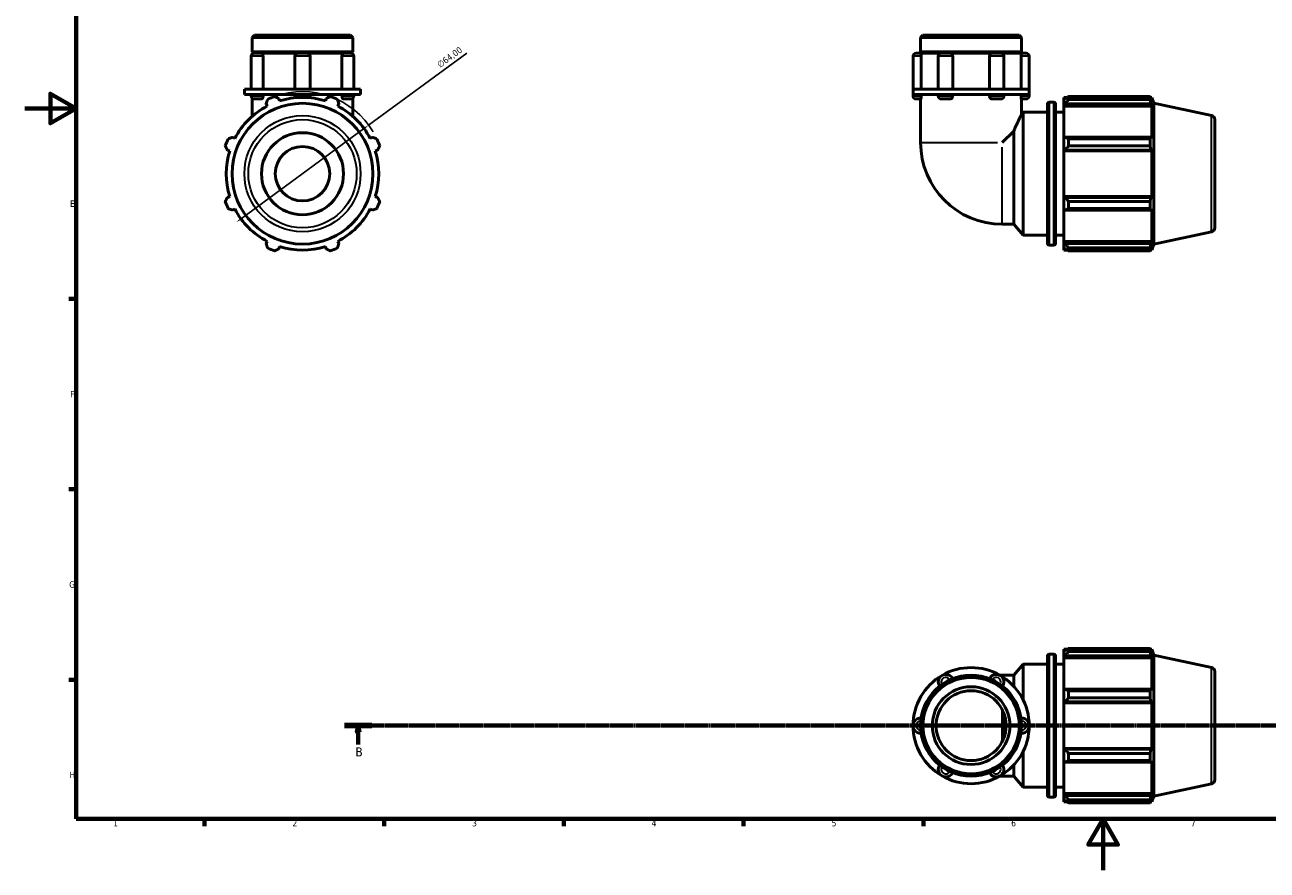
# Model space of a CAD drawing. Header units: millimetres. Extents: x 0 to 931, y 0 to 899.
# Tile 1 of 5: x 0 to 484, y 0 to 330. Entities that reach past the tile are written whole.
import ezdxf

# ---------------------------------------------------------------- set-up
doc = ezdxf.new("R2010")
doc.units = ezdxf.units.MM
doc.linetypes.add('CHAIN', pattern=[0.7087, 0.4724, -0.0591, 0.1181, -0.0591])
for name, color, linetype, lineweight in [('Border (ISO)', 7, 'Continuous', 70), ('Dimension (ISO)', 7, 'Continuous', 25), ('Section Line (ISO)', 7, 'CHAIN', 70), ('Visible (ISO)', 7, 'Continuous', 50), ('Visible Narrow (ISO)', 7, 'Continuous', 35)]:
    doc.layers.add(name, color=color, linetype=linetype, lineweight=lineweight)
doc.styles.add('Label Text (ISO)', font='tahoma.ttf')
doc.styles.add('Note Text (ISO)', font='tahoma.ttf')
doc.dimstyles.new('Default (ISO)', dxfattribs={"dimtxt": 2.5, "dimasz": 2.5, "dimexe": 3.175, "dimexo": 0, "dimgap": 0.762, "dimtad": 1, "dimrnd": 1e-08, "dimzin": 0, "dimtxsty": 'Note Text (ISO)', "dimcen": 0.09, "dimdle": 10, "dimclrd": 256, "dimclre": 256, "dimclrt": 232, "dimazin": 0, "dimtfac": 1.40208, "dimtmove": 0, "dimatfit": 3, "dimfxl": 1, "dimtolj": 1, "dimtzin": 0, "dimlwd": -1, "dimlwe": -1, "dimarcsym": 0})

# ---------------------------------------------------------------- blocks, each defined once
blk = doc.blocks.new('Borders Default Border')
at = {"layer": 'Border (ISO)'}
for p, q in [((20, 222.75), (17.1, 222.75)), ((20, 148.5), (17.1, 148.5)), ((20, 74.25), (17.1, 74.25)), ((70.08, 20), (70.08, 17.1)), ((140.17, 20), (140.17, 17.1)), ((210.25, 20), (210.25, 17.1)), ((280.33, 20), (280.33, 17.1)), ((350.42, 20), (350.42, 17.1))]:
    blk.add_line(p, q, dxfattribs=at)
at = {"layer": 'Border (ISO)', "flags": 128}
for points in [[(20, 20), (20, 574), (821, 574), (821, 20), (20, 20)], [(0, 297), (20, 297), (10, 302.77), (10, 291.23), (20, 297)], [(420.5, 0), (420.5, 20), (414.73, 10), (426.27, 10), (420.5, 20)]]:
    blk.add_lwpolyline(points, dxfattribs=at)
at = {"layer": 'Border (ISO)', "color": 232, "true_color": 0xca0064, "char_height": 2.5, "attachment_point": 7, "style": 'Note Text (ISO)'}
for s, insert in [('E', (17.64, 258.63)), ('F', (17.7, 184.38)), ('G', (17.31, 110.08)), ('H', (17.44, 35.88)), ('1', (34.48, 17.1)), ('2', (104.37, 17.1)), ('3', (174.43, 17.05)), ('4', (244.42, 17.1)), ('5', (314.64, 17.05)), ('6', (384.66, 17.05)), ('7', (454.77, 17.1))]:
    blk.add_mtext(s, dxfattribs=dict(at, insert=insert))
blk = doc.blocks.new('2dTransSection0')
at = {"layer": 'Section Line (ISO)', "linetype": 'CHAIN'}
blk.add_line((124.61, 56.35), (757.43, 56.35), dxfattribs=at)
at = {"layer": 'Section Line (ISO)', "linetype": 'Continuous', "lineweight": 140}
blk.add_line((124.61, 56.35), (135.38, 56.35), dxfattribs=at)
at = {"layer": 'Section Line (ISO)', "linetype": 'Continuous'}
for p, q in [((129.99, 56.35), (129.49, 53.85)), ((129.49, 53.85), (130.49, 53.85)), ((129.99, 53.85), (129.99, 56.35)), ((130.49, 53.85), (129.99, 56.35)), ((129.99, 49), (129.99, 53.85))]:
    blk.add_line(p, q, dxfattribs=at)
at = {"layer": 'Section Line (ISO)', "linetype": 'Continuous', "flags": 128}
blk.add_lwpolyline([(130.49, 53.85), (129.99, 56.35), (129.49, 53.85), (130.49, 53.85)], dxfattribs=at)
at = {"layer": 'Section Line (ISO)'}
blk.add_solid([(130.49, 53.85), (129.99, 56.35), (129.49, 53.85), (130.49, 53.85)], dxfattribs=at)
at = {"layer": 'Section Line (ISO)', "insert": (128.92, 44.35), "char_height": 3.5, "attachment_point": 7, "style": 'Label Text (ISO)'}
blk.add_mtext('B', dxfattribs=at)
blk = doc.blocks.new('*D13')
at = {"layer": 'Defpoints', "color": 0, "transparency": 16777216}
for p in [(134.08, 290.5), (82.48, 252.65)]:
    blk.add_point(p, dxfattribs=at)
at = {"layer": 'Dimension (ISO)', "transparency": 16777216}
for p, q in [((134.08, 290.5), (172.32, 318.54)), ((84.49, 254.12), (132.07, 289.02))]:
    blk.add_line(p, q, dxfattribs=at)
blk.add_arc((108.28, 271.57), 32, 30.5753, 109.792, dxfattribs=at)
for points in [[(131.82, 289.36), (132.31, 288.68), (134.08, 290.5)], [(84.25, 254.46), (84.74, 253.79), (82.48, 252.65)]]:
    blk.add_solid(points, dxfattribs=at)
at = {"layer": 'Dimension (ISO)', "color": 232, "true_color": 0xca0064, "transparency": 16777216, "insert": (160.5, 314.8), "char_height": 2.5, "attachment_point": 1, "rotation": 36.2602, "style": 'Note Text (ISO)'}
blk.add_mtext('\\A1;∅64,00', dxfattribs=at)

msp = doc.modelspace()

# ---------------------------------------------------------------- linework, layer by layer
at = {"layer": 'Visible (ISO)'}
for p, q in [((89.501, 325.572), (88.592, 324.663)), ((88.592, 319.072), (88.592, 324.663)), ((127.971, 324.663), (88.592, 324.663)), ((89.501, 325.572), (127.062, 325.572)), ((127.062, 325.572), (127.971, 324.663)), ((127.971, 319.072), (127.971, 324.663)), ((350.247, 325.572), (349.339, 324.663)), ((349.339, 319.072), (349.339, 324.663)), ((388.717, 324.663), (349.339, 324.663)), ((350.247, 325.572), (387.808, 325.572)), ((387.808, 325.572), (388.717, 324.663)), ((388.717, 319.072), (388.717, 324.663)), ((88.277, 317.39), (88.277, 304.572)), ((127.971, 319.072), (88.592, 319.072)), ((89.092, 318.572), (88.592, 319.072)), ((88.592, 318.572), (89.458, 318.572)), ((88.592, 318.194), (88.592, 318.572)), ((89.458, 318.572), (92.184, 318.572)), ((92.184, 318.572), (106.509, 318.572)), ((92.894, 317.39), (92.894, 304.572)), ((105.328, 317.39), (105.328, 304.572)), ((106.509, 318.572), (110.053, 318.572)), ((110.053, 318.572), (124.379, 318.572)), ((111.235, 317.39), (111.235, 304.572)), ((123.668, 304.572), (123.668, 317.39)), ((124.379, 318.572), (127.105, 318.572)), ((127.105, 318.572), (127.971, 318.572)), ((127.471, 318.572), (127.971, 319.072)), ((127.971, 318.194), (127.971, 318.572)), ((128.286, 317.39), (128.286, 304.572)), ((346.385, 317.39), (346.385, 304.572)), ((347.566, 318.572), (349.418, 318.572)), ((388.717, 319.072), (349.339, 319.072)), ((349.839, 318.572), (349.339, 319.072)), ((349.418, 318.572), (357.411, 318.572)), ((349.56, 317.39), (349.56, 304.572)), ((356.23, 317.39), (356.23, 304.572)), ((357.411, 318.572), (360.756, 318.572)), ((360.756, 318.572), (377.299, 318.572)), ((361.844, 317.39), (361.844, 304.572)), ((376.211, 304.572), (376.211, 317.39)), ((377.299, 318.572), (380.644, 318.572)), ((380.644, 318.572), (388.637, 318.572)), ((381.826, 317.39), (381.826, 304.572)), ((388.217, 318.572), (388.717, 319.072)), ((388.495, 304.572), (388.495, 317.39)), ((388.637, 318.572), (390.489, 318.572)), ((391.67, 317.39), (391.67, 304.572)), ((88.672, 304.572), (85.639, 304.572)), ((85.639, 302.472), (85.639, 304.572)), ((88.672, 302.472), (85.639, 302.472)), ((88.277, 302.472), (88.277, 301.903)), ((88.592, 301.099), (88.592, 293.888)), ((108.281, 304.572), (88.672, 304.572)), ((108.281, 302.472), (88.672, 302.472)), ((92.184, 300.722), (89.458, 300.722)), ((92.894, 302.472), (92.894, 301.903)), ((99.332, 299.954), (99.044, 300.87)), ((105.328, 302.472), (105.328, 301.903)), ((127.89, 304.572), (108.281, 304.572)), ((127.89, 302.472), (108.281, 302.472)), ((111.235, 302.472), (111.235, 301.903)), ((117.519, 300.87), (117.23, 299.954)), ((123.668, 301.903), (123.668, 302.472)), ((127.105, 300.722), (124.379, 300.722)), ((130.924, 304.572), (127.89, 304.572)), ((130.924, 302.472), (127.89, 302.472)), ((127.971, 301.099), (127.971, 293.888)), ((128.286, 302.472), (128.286, 301.903)), ((130.924, 302.472), (130.924, 304.572)), ((357.706, 304.572), (346.385, 304.572)), ((346.385, 302.472), (346.385, 304.572)), ((346.385, 302.472), (346.385, 301.903)), ((357.706, 302.472), (346.385, 302.472)), ((349.418, 300.722), (347.566, 300.722)), ((349.339, 300.722), (349.339, 283.688)), ((349.56, 302.472), (349.56, 301.903)), ((356.23, 302.472), (356.23, 301.903)), ((360.756, 300.722), (357.411, 300.722)), ((380.349, 304.572), (357.706, 304.572)), ((380.349, 302.472), (357.706, 302.472)), ((361.844, 302.472), (361.844, 301.903)), ((376.211, 301.903), (376.211, 302.472)), ((380.644, 300.722), (377.299, 300.722)), ((391.67, 304.572), (380.349, 304.572)), ((391.67, 302.472), (380.349, 302.472)), ((381.826, 302.472), (381.826, 301.903)), ((388.495, 301.903), (388.495, 302.472)), ((390.489, 300.722), (388.637, 300.722)), ((388.717, 300.722), (388.717, 294.884)), ((391.67, 302.472), (391.67, 304.572)), ((391.67, 302.472), (391.67, 301.903)), ((405.128, 301.332), (405.128, 300.26)), ((405.128, 301.332), (406.49, 301.332)), ((405.768, 300.87), (405.128, 300.26)), ((407.048, 301.681), (407.048, 300.524)), ((407.048, 301.681), (438.799, 301.681)), ((438.799, 300.524), (407.048, 300.524)), ((438.799, 300.524), (438.799, 301.681)), ((438.98, 301.332), (439.527, 301.332)), ((439.527, 299.954), (439.215, 300.87)), ((439.527, 299.954), (439.527, 301.332)), ((440.278, 299.02), (439.527, 301.332)), ((94.096, 298.821), (94.54, 297.969)), ((122.023, 297.969), (122.466, 298.821)), ((388.717, 294.884), (389.294, 295.572)), ((389.294, 247.572), (389.294, 295.572)), ((389.294, 295.572), (398.794, 295.572)), ((398.794, 244.372), (398.794, 298.772)), ((399.434, 299.412), (401.321, 299.412)), ((401.961, 298.772), (401.961, 244.372)), ((401.961, 295.572), (405.128, 295.572)), ((405.128, 298.253), (405.128, 300.26)), ((405.128, 298.253), (405.768, 298.821)), ((405.128, 297.969), (405.128, 298.253)), ((405.128, 297.969), (405.128, 285.461)), ((405.128, 297.969), (439.527, 297.969)), ((405.768, 298.821), (439.215, 298.821)), ((439.215, 298.821), (439.527, 297.969)), ((439.527, 285.313), (439.527, 297.969)), ((440.278, 244.124), (440.278, 299.02)), ((462.76, 294.241), (440.278, 299.02)), ((464.028, 292.676), (464.028, 250.467)), ((385.677, 288.221), (381.144, 283.688)), ((385.677, 251.883), (385.677, 288.221)), ((81.884, 285.313), (81.032, 285.757)), ((135.53, 285.757), (134.679, 285.313)), ((405.768, 285.757), (405.128, 285.461)), ((405.128, 280.617), (405.128, 285.461)), ((439.215, 285.757), (405.768, 285.757)), ((407.048, 285.201), (407.048, 282.407)), ((407.048, 285.201), (438.799, 285.201)), ((438.799, 282.407), (407.048, 282.407)), ((438.799, 282.407), (438.799, 285.201)), ((439.527, 285.313), (439.215, 285.757)), ((78.983, 280.809), (79.899, 280.521)), ((136.664, 280.521), (137.58, 280.809)), ((405.128, 280.617), (405.768, 280.809)), ((405.128, 280.521), (405.128, 280.617)), ((405.128, 280.521), (405.128, 262.623)), ((405.128, 280.521), (439.527, 280.521)), ((405.768, 280.809), (439.215, 280.809)), ((439.215, 280.809), (439.527, 280.521)), ((439.527, 262.623), (439.527, 280.521)), ((79.899, 262.623), (78.983, 262.334)), ((137.58, 262.334), (136.664, 262.623)), ((405.128, 262.527), (405.128, 262.623)), ((405.128, 262.623), (439.527, 262.623)), ((405.768, 262.334), (405.128, 262.527)), ((405.128, 257.682), (405.128, 262.527)), ((439.215, 262.334), (405.768, 262.334)), ((439.527, 262.623), (439.215, 262.334)), ((81.032, 257.387), (81.884, 257.83)), ((134.679, 257.83), (135.53, 257.387)), ((405.128, 257.682), (405.768, 257.387)), ((405.128, 257.682), (405.128, 245.174)), ((405.768, 257.387), (439.215, 257.387)), ((407.048, 260.736), (407.048, 257.943)), ((407.048, 260.736), (438.799, 260.736)), ((438.799, 257.943), (407.048, 257.943)), ((438.799, 257.943), (438.799, 260.736)), ((439.215, 257.387), (439.527, 257.83)), ((439.527, 245.174), (439.527, 257.83)), ((381.144, 251.883), (385.677, 251.883)), ((385.677, 251.883), (389.294, 247.572)), ((389.294, 247.572), (398.794, 247.572)), ((401.961, 247.572), (405.128, 247.572)), ((462.76, 248.902), (440.278, 244.124)), ((94.54, 245.174), (94.096, 244.323)), ((99.044, 242.274), (99.332, 243.189)), ((117.23, 243.189), (117.519, 242.274)), ((122.466, 244.323), (122.023, 245.174)), ((399.434, 243.732), (401.321, 243.732)), ((405.128, 244.891), (405.128, 245.174)), ((405.128, 245.174), (439.527, 245.174)), ((405.128, 242.884), (405.128, 244.891)), ((405.768, 244.323), (405.128, 244.891)), ((405.128, 242.884), (405.768, 242.274)), ((405.128, 242.884), (405.128, 241.812)), ((439.215, 244.323), (405.768, 244.323)), ((407.048, 242.619), (407.048, 241.462)), ((407.048, 242.619), (438.799, 242.619)), ((438.799, 241.462), (438.799, 242.619)), ((439.527, 245.174), (439.215, 244.323)), ((439.215, 242.274), (439.527, 243.189)), ((440.278, 244.124), (439.527, 241.812)), ((439.527, 241.812), (439.527, 243.189)), ((405.128, 241.812), (406.49, 241.812)), ((438.799, 241.462), (407.048, 241.462)), ((438.98, 241.812), (439.527, 241.812)), ((398.794, 29.15), (398.794, 83.55)), ((399.434, 84.19), (401.321, 84.19)), ((401.961, 83.55), (401.961, 29.15)), ((405.128, 86.11), (405.128, 85.037)), ((405.128, 86.11), (406.49, 86.11)), ((405.768, 85.648), (405.128, 85.037)), ((405.128, 83.031), (405.128, 85.037)), ((405.128, 83.031), (405.768, 83.599)), ((405.128, 82.747), (405.128, 83.031)), ((405.128, 82.747), (405.128, 70.239)), ((405.128, 82.747), (439.527, 82.747)), ((405.768, 83.599), (439.215, 83.599)), ((407.048, 86.459), (407.048, 85.302)), ((407.048, 86.459), (438.799, 86.459)), ((438.799, 85.302), (407.048, 85.302)), ((438.799, 85.302), (438.799, 86.459)), ((438.98, 86.11), (439.527, 86.11)), ((439.527, 84.732), (439.215, 85.648)), ((439.215, 83.599), (439.527, 82.747)), ((440.278, 83.798), (439.527, 86.11)), ((439.527, 84.732), (439.527, 86.11)), ((439.527, 70.091), (439.527, 82.747)), ((440.278, 28.901), (440.278, 83.798)), ((462.76, 79.019), (440.278, 83.798)), ((385.677, 76.039), (389.294, 80.35)), ((389.294, 66.446), (389.294, 80.35)), ((389.294, 80.35), (398.794, 80.35)), ((401.961, 80.35), (405.128, 80.35)), ((381.144, 76.039), (380.209, 76.039)), ((381.144, 76.039), (385.677, 76.039)), ((385.677, 71.695), (385.677, 76.039)), ((464.028, 77.454), (464.028, 35.245)), ((405.768, 70.535), (405.128, 70.239)), ((405.128, 65.395), (405.128, 70.239)), ((439.215, 70.535), (405.768, 70.535)), ((407.048, 69.979), (407.048, 67.185)), ((407.048, 69.979), (438.799, 69.979)), ((438.799, 67.185), (438.799, 69.979)), ((439.527, 70.091), (439.215, 70.535)), ((405.128, 65.395), (405.768, 65.587)), ((405.128, 65.299), (405.128, 65.395)), ((405.128, 65.299), (405.128, 47.401)), ((405.128, 65.299), (439.527, 65.299)), ((405.768, 65.587), (439.215, 65.587)), ((438.799, 67.185), (407.048, 67.185)), ((439.215, 65.587), (439.527, 65.299)), ((439.527, 47.401), (439.527, 65.299)), ((381.865, 51.765), (381.865, 60.934)), ((389.294, 32.35), (389.294, 46.253)), ((405.128, 47.304), (405.128, 47.401)), ((405.128, 47.401), (439.527, 47.401)), ((405.128, 42.46), (405.128, 47.304)), ((405.768, 47.112), (405.128, 47.304)), ((439.215, 47.112), (405.768, 47.112)), ((407.048, 45.514), (407.048, 42.721)), ((407.048, 45.514), (438.799, 45.514)), ((438.799, 42.721), (438.799, 45.514)), ((439.527, 47.401), (439.215, 47.112)), ((385.677, 36.66), (385.677, 41.004)), ((405.128, 42.46), (405.128, 29.952)), ((405.128, 42.46), (405.768, 42.165)), ((405.768, 42.165), (439.215, 42.165)), ((438.799, 42.721), (407.048, 42.721)), ((439.215, 42.165), (439.527, 42.608)), ((439.527, 29.952), (439.527, 42.608)), ((380.209, 36.66), (381.144, 36.66)), ((381.144, 36.66), (385.677, 36.66)), ((385.677, 36.66), (389.294, 32.35)), ((389.294, 32.35), (398.794, 32.35)), ((401.961, 32.35), (405.128, 32.35)), ((405.128, 29.668), (405.128, 29.952)), ((405.128, 29.952), (439.527, 29.952)), ((405.128, 27.662), (405.128, 29.668)), ((405.768, 29.101), (405.128, 29.668)), ((439.215, 29.101), (405.768, 29.101)), ((439.527, 29.952), (439.215, 29.101)), ((462.76, 33.68), (440.278, 28.901)), ((399.434, 28.51), (401.321, 28.51)), ((405.128, 27.662), (405.128, 26.59)), ((405.128, 27.662), (405.768, 27.051)), ((405.128, 26.59), (406.49, 26.59)), ((407.048, 27.397), (407.048, 26.24)), ((407.048, 27.397), (438.799, 27.397)), ((438.799, 26.24), (407.048, 26.24)), ((438.799, 26.24), (438.799, 27.397)), ((438.98, 26.59), (439.527, 26.59)), ((439.215, 27.051), (439.527, 27.967)), ((440.278, 28.901), (439.527, 26.59)), ((439.527, 26.59), (439.527, 27.967))]:
    msp.add_line(p, q, dxfattribs=at)
for centre, radius in [((108.281, 271.572), 27.448), ((108.281, 271.572), 16), ((108.281, 271.572), 10.602), ((369.028, 56.35), 19.689), ((369.028, 56.35), 18.78), ((369.028, 56.35), 15.146), ((369.028, 56.35), 13.631)]:
    msp.add_circle(centre, radius, dxfattribs=at)
for centre, radius, start, end in [((89.458, 317.39), 1.181, 90, 180), ((106.509, 317.39), 1.181, 90, 180), ((110.053, 317.39), 1.181, 0, 90), ((127.105, 317.39), 1.181, 0, 90), ((347.566, 317.39), 1.181, 90, 180), ((357.411, 317.39), 1.181, 90, 180), ((380.644, 317.39), 1.181, 0, 90), ((390.489, 317.39), 1.181, 0, 90), ((89.458, 301.903), 1.181, 180, 270), ((108.281, 271.572), 32, 109.79198, 115.20802), ((108.281, 271.572), 29.76, 72.5, 107.5), ((106.509, 301.903), 1.181, 180, 216.12618), ((110.053, 301.903), 1.181, 323.87382, 0), ((108.281, 271.572), 32, 64.79198, 70.20802), ((127.105, 301.903), 1.181, 270, 0), ((347.566, 301.903), 1.181, 180, 270), ((357.411, 301.903), 1.181, 180, 270), ((380.644, 301.903), 1.181, 270, 0), ((390.489, 301.903), 1.181, 270, 0), ((108.281, 271.572), 29.76, 117.5, 152.5), ((108.281, 271.572), 29.76, 27.5, 62.5), ((399.434, 298.772), 0.64, 90, 180), ((401.321, 298.772), 0.64, 0, 90), ((462.428, 292.676), 1.6, 0, 78), ((108.281, 271.572), 32, 154.79198, 160.20802), ((108.281, 271.572), 32, 19.79198, 25.20802), ((381.144, 283.688), 31.806, 180, 270), ((108.281, 271.572), 29.76, 162.5, 197.5), ((108.281, 271.572), 29.76, 342.5, 17.5), ((108.281, 271.572), 32, 199.79198, 205.20802), ((108.281, 271.572), 29.76, 207.5, 242.5), ((108.281, 271.572), 29.76, 297.5, 332.5), ((108.281, 271.572), 32, 334.79198, 340.20802), ((462.428, 250.467), 1.6, 282, 0), ((108.281, 271.572), 32, 244.79198, 250.20802), ((108.281, 271.572), 29.76, 252.5, 287.5), ((108.281, 271.572), 32, 289.79198, 295.20802), ((399.434, 244.372), 0.64, 180, 270), ((401.321, 244.372), 0.64, 270, 0), ((399.434, 83.55), 0.64, 90, 180), ((401.321, 83.55), 0.64, 0, 90), ((369.028, 56.35), 22.643, 60, 120), ((462.428, 77.454), 1.6, 0, 78), ((369.028, 56.35), 22.643, 120, 180), ((359.183, 73.401), 2.953, 25.69878, 214.30122), ((378.872, 73.401), 2.953, 325.69878, 154.30122), ((369.028, 56.35), 22.643, 0, 60), ((349.339, 56.35), 2.953, 85.69878, 274.30122), ((388.717, 56.35), 2.953, 265.69878, 94.30122), ((369.028, 56.35), 22.643, 180, 240), ((369.028, 56.35), 22.643, 300, 0), ((359.183, 39.298), 2.953, 145.69878, 334.30122), ((378.872, 39.298), 2.953, 205.69878, 34.30122), ((369.028, 56.35), 22.643, 240, 300), ((462.428, 35.245), 1.6, 282, 0), ((399.434, 29.15), 0.64, 180, 270), ((401.321, 29.15), 0.64, 270, 0)]:
    msp.add_arc(centre, radius, start, end, dxfattribs=at)
for points, knots in [([(92.184, 318.572), (92.266, 318.572), (92.349, 318.546), (92.514, 318.441), (92.594, 318.359), (92.731, 318.15), (92.787, 318.024), (92.867, 317.744), (92.89, 317.593), (92.894, 317.423), (92.894, 317.407), (92.894, 317.39)], [0.37241139, 0.37241139, 0.37241139, 0.37241139, 0.41523227, 0.41523227, 0.46145737, 0.46145737, 0.50766553, 0.50766553, 0.55376383, 0.55376383, 0.5587216, 0.5587216, 0.5587216, 0.5587216]), ([(123.668, 317.39), (123.668, 317.538), (123.686, 317.685), (123.754, 317.966), (123.806, 318.096), (123.936, 318.318), (124.013, 318.408), (124.181, 318.533), (124.27, 318.567), (124.366, 318.572), (124.372, 318.572), (124.379, 318.572)], [0.18630901, 0.18630901, 0.18630901, 0.18630901, 0.23071731, 0.23071731, 0.27681839, 0.27681839, 0.32302976, 0.32302976, 0.36925277, 0.36925277, 0.37261743, 0.37261743, 0.37261743, 0.37261743]), ([(349.418, 318.572), (349.431, 318.572), (349.445, 318.546), (349.476, 318.441), (349.492, 318.359), (349.522, 318.15), (349.535, 318.024), (349.553, 317.744), (349.559, 317.593), (349.56, 317.423), (349.56, 317.407), (349.56, 317.39)], [0.37241139, 0.37241139, 0.37241139, 0.37241139, 0.41523227, 0.41523227, 0.46145737, 0.46145737, 0.50766553, 0.50766553, 0.55376383, 0.55376383, 0.5587216, 0.5587216, 0.5587216, 0.5587216]), ([(360.756, 318.572), (360.885, 318.572), (361.014, 318.546), (361.269, 318.441), (361.391, 318.359), (361.599, 318.15), (361.684, 318.024), (361.803, 317.744), (361.837, 317.593), (361.844, 317.423), (361.844, 317.407), (361.844, 317.39)], [0.37241139, 0.37241139, 0.37241139, 0.37241139, 0.41523227, 0.41523227, 0.46145737, 0.46145737, 0.50766553, 0.50766553, 0.55376383, 0.55376383, 0.5587216, 0.5587216, 0.5587216, 0.5587216]), ([(376.211, 317.39), (376.211, 317.538), (376.237, 317.685), (376.34, 317.966), (376.418, 318.096), (376.615, 318.318), (376.732, 318.408), (376.99, 318.533), (377.129, 318.567), (377.279, 318.572), (377.289, 318.572), (377.299, 318.572)], [0.18630901, 0.18630901, 0.18630901, 0.18630901, 0.23071731, 0.23071731, 0.27681839, 0.27681839, 0.32302976, 0.32302976, 0.36925277, 0.36925277, 0.37261743, 0.37261743, 0.37261743, 0.37261743]), ([(388.495, 317.39), (388.495, 317.538), (388.5, 317.685), (388.516, 317.966), (388.528, 318.096), (388.556, 318.318), (388.572, 318.408), (388.604, 318.533), (388.62, 318.567), (388.635, 318.572), (388.636, 318.572), (388.637, 318.572)], [0.18630901, 0.18630901, 0.18630901, 0.18630901, 0.23071731, 0.23071731, 0.27681839, 0.27681839, 0.32302976, 0.32302976, 0.36925277, 0.36925277, 0.37261743, 0.37261743, 0.37261743, 0.37261743]), ([(92.894, 301.903), (92.894, 301.755), (92.877, 301.609), (92.808, 301.328), (92.757, 301.197), (92.626, 300.975), (92.549, 300.886), (92.382, 300.761), (92.293, 300.727), (92.197, 300.722), (92.191, 300.722), (92.184, 300.722)], [0.18630901, 0.18630901, 0.18630901, 0.18630901, 0.23071731, 0.23071731, 0.27681839, 0.27681839, 0.32302976, 0.32302976, 0.36925277, 0.36925277, 0.37261743, 0.37261743, 0.37261743, 0.37261743]), ([(124.379, 300.722), (124.296, 300.722), (124.214, 300.748), (124.049, 300.852), (123.969, 300.934), (123.832, 301.144), (123.776, 301.27), (123.696, 301.549), (123.673, 301.7), (123.669, 301.87), (123.668, 301.887), (123.668, 301.903)], [0.37241139, 0.37241139, 0.37241139, 0.37241139, 0.41523227, 0.41523227, 0.46145737, 0.46145737, 0.50766553, 0.50766553, 0.55376383, 0.55376383, 0.5587216, 0.5587216, 0.5587216, 0.5587216]), ([(349.56, 301.903), (349.56, 301.755), (349.556, 301.609), (349.54, 301.328), (349.528, 301.197), (349.499, 300.975), (349.483, 300.886), (349.451, 300.761), (349.435, 300.727), (349.42, 300.722), (349.419, 300.722), (349.418, 300.722)], [0.18630901, 0.18630901, 0.18630901, 0.18630901, 0.23071731, 0.23071731, 0.27681839, 0.27681839, 0.32302976, 0.32302976, 0.36925277, 0.36925277, 0.37261743, 0.37261743, 0.37261743, 0.37261743]), ([(361.844, 301.903), (361.844, 301.755), (361.818, 301.609), (361.716, 301.328), (361.638, 301.197), (361.441, 300.975), (361.323, 300.886), (361.065, 300.761), (360.926, 300.727), (360.776, 300.722), (360.766, 300.722), (360.756, 300.722)], [0.18630901, 0.18630901, 0.18630901, 0.18630901, 0.23071731, 0.23071731, 0.27681839, 0.27681839, 0.32302976, 0.32302976, 0.36925277, 0.36925277, 0.37261743, 0.37261743, 0.37261743, 0.37261743]), ([(377.299, 300.722), (377.17, 300.722), (377.041, 300.748), (376.786, 300.852), (376.665, 300.934), (376.456, 301.144), (376.372, 301.27), (376.252, 301.549), (376.218, 301.7), (376.211, 301.87), (376.211, 301.887), (376.211, 301.903)], [0.37241139, 0.37241139, 0.37241139, 0.37241139, 0.41523227, 0.41523227, 0.46145737, 0.46145737, 0.50766553, 0.50766553, 0.55376383, 0.55376383, 0.5587216, 0.5587216, 0.5587216, 0.5587216]), ([(388.637, 300.722), (388.624, 300.722), (388.61, 300.748), (388.579, 300.852), (388.563, 300.934), (388.533, 301.144), (388.52, 301.27), (388.502, 301.549), (388.496, 301.7), (388.495, 301.87), (388.495, 301.887), (388.495, 301.903)], [0.37241139, 0.37241139, 0.37241139, 0.37241139, 0.41523227, 0.41523227, 0.46145737, 0.46145737, 0.50766553, 0.50766553, 0.55376383, 0.55376383, 0.5587216, 0.5587216, 0.5587216, 0.5587216]), ([(385.677, 288.221), (385.828, 288.586), (385.981, 288.946), (386.63, 290.456), (387.112, 291.514), (387.837, 293.067), (388.157, 293.733), (388.598, 294.644), (388.717, 294.884), (388.717, 294.884)], [7.6718573, 7.6718573, 7.6718573, 7.6718573, 7.79996, 7.79996, 8.2234781, 8.2234781, 8.5829556, 8.5829556, 8.9424331, 8.9424331, 8.9424331, 8.9424331])]:
    msp.add_open_spline(points, degree=3, knots=knots, dxfattribs=at)
for points, weights in [([(94.096, 298.821), (94.369, 299.655), (94.652, 300.524)], [1.00246812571, 1.00164221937, 1]), ([(97.446, 301.681), (98.261, 301.267), (99.044, 300.87)], [1, 1.00164221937, 1.00246812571]), ([(117.519, 300.87), (118.302, 301.267), (119.117, 301.681)], [1.00246812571, 1.00164221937, 1]), ([(121.91, 300.524), (122.194, 299.655), (122.466, 298.821)], [1, 1.00164221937, 1.00246812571]), ([(407.048, 301.681), (406.382, 301.267), (405.768, 300.87)], [1.01767564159, 1.01249767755, 1.00652373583]), ([(405.768, 298.821), (406.382, 299.655), (407.048, 300.524)], [1.00652373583, 1.01249767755, 1.01767564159]), ([(438.799, 301.681), (439.015, 301.267), (439.215, 300.87)], [1, 1.00164221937, 1.00246812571]), ([(439.215, 298.821), (439.015, 299.655), (438.799, 300.524)], [1.00246812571, 1.00164221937, 1]), ([(78.983, 280.809), (78.586, 281.592), (78.172, 282.407)], [1.00246812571, 1.00164221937, 1]), ([(79.329, 285.201), (80.198, 285.484), (81.032, 285.757)], [1, 1.00164221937, 1.00246812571]), ([(135.53, 285.757), (136.365, 285.484), (137.234, 285.201)], [1.00246812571, 1.00164221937, 1]), ([(138.391, 282.407), (137.977, 281.592), (137.58, 280.809)], [1, 1.00164221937, 1.00246812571]), ([(407.048, 285.201), (406.382, 285.484), (405.768, 285.757)], [1.01767564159, 1.01249767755, 1.00652373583]), ([(405.768, 280.809), (406.382, 281.592), (407.048, 282.407)], [1.00652373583, 1.01249767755, 1.01767564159]), ([(438.799, 285.201), (439.015, 285.484), (439.215, 285.757)], [1, 1.00164221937, 1.00246812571]), ([(439.215, 280.809), (439.015, 281.592), (438.799, 282.407)], [1.00246812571, 1.00164221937, 1]), ([(78.172, 260.736), (78.586, 261.552), (78.983, 262.334)], [1, 1.00164221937, 1.00246812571]), ([(137.58, 262.334), (137.977, 261.552), (138.391, 260.736)], [1.00246812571, 1.00164221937, 1]), ([(407.048, 260.736), (406.382, 261.552), (405.768, 262.334)], [1.01767564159, 1.01249767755, 1.00652373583]), ([(438.799, 260.736), (439.015, 261.552), (439.215, 262.334)], [1, 1.00164221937, 1.00246812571]), ([(81.032, 257.387), (80.198, 257.659), (79.329, 257.943)], [1.00246812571, 1.00164221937, 1]), ([(137.234, 257.943), (136.365, 257.659), (135.53, 257.387)], [1, 1.00164221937, 1.00246812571]), ([(405.768, 257.387), (406.382, 257.659), (407.048, 257.943)], [1.00652373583, 1.01249767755, 1.01767564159]), ([(439.215, 257.387), (439.015, 257.659), (438.799, 257.943)], [1.00246812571, 1.00164221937, 1]), ([(94.652, 242.619), (94.369, 243.488), (94.096, 244.323)], [1, 1.00164221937, 1.00246812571]), ([(99.044, 242.274), (98.261, 241.876), (97.446, 241.462)], [1.00246812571, 1.00164221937, 1]), ([(119.117, 241.462), (118.302, 241.876), (117.519, 242.274)], [1, 1.00164221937, 1.00246812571]), ([(122.466, 244.323), (122.194, 243.488), (121.91, 242.619)], [1.00246812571, 1.00164221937, 1]), ([(407.048, 242.619), (406.382, 243.488), (405.768, 244.323)], [1.01767564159, 1.01249767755, 1.00652373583]), ([(405.768, 242.274), (406.382, 241.876), (407.048, 241.462)], [1.00652373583, 1.01249767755, 1.01767564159]), ([(438.799, 242.619), (439.015, 243.488), (439.215, 244.323)], [1, 1.00164221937, 1.00246812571]), ([(439.215, 242.274), (439.015, 241.876), (438.799, 241.462)], [1.00246812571, 1.00164221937, 1]), ([(407.048, 86.459), (406.382, 86.045), (405.768, 85.648)], [1.01767564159, 1.01249767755, 1.00652373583]), ([(405.768, 83.599), (406.382, 84.433), (407.048, 85.302)], [1.00652373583, 1.01249767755, 1.01767564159]), ([(438.799, 86.459), (439.015, 86.045), (439.215, 85.648)], [1, 1.00164221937, 1.00246812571]), ([(439.215, 83.599), (439.015, 84.433), (438.799, 85.302)], [1.00246812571, 1.00164221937, 1]), ([(407.048, 69.979), (406.382, 70.262), (405.768, 70.535)], [1.01767564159, 1.01249767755, 1.00652373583]), ([(438.799, 69.979), (439.015, 70.262), (439.215, 70.535)], [1, 1.00164221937, 1.00246812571]), ([(405.768, 65.587), (406.382, 66.37), (407.048, 67.185)], [1.00652373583, 1.01249767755, 1.01767564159]), ([(439.215, 65.587), (439.015, 66.37), (438.799, 67.185)], [1.00246812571, 1.00164221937, 1]), ([(407.048, 45.514), (406.382, 46.329), (405.768, 47.112)], [1.01767564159, 1.01249767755, 1.00652373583]), ([(438.799, 45.514), (439.015, 46.329), (439.215, 47.112)], [1, 1.00164221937, 1.00246812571]), ([(405.768, 42.165), (406.382, 42.437), (407.048, 42.721)], [1.00652373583, 1.01249767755, 1.01767564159]), ([(439.215, 42.165), (439.015, 42.437), (438.799, 42.721)], [1.00246812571, 1.00164221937, 1]), ([(407.048, 27.397), (406.382, 28.266), (405.768, 29.101)], [1.01767564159, 1.01249767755, 1.00652373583]), ([(438.799, 27.397), (439.015, 28.266), (439.215, 29.101)], [1, 1.00164221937, 1.00246812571]), ([(405.768, 27.051), (406.382, 26.654), (407.048, 26.24)], [1.00652373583, 1.01249767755, 1.01767564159]), ([(439.215, 27.051), (439.015, 26.654), (438.799, 26.24)], [1.00246812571, 1.00164221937, 1])]:
    msp.add_rational_spline(points, weights, degree=2, dxfattribs=at)
at = {"layer": 'Visible Narrow (ISO)'}
for p, q in [((92.621, 317.39), (88.294, 317.39)), ((111.198, 317.39), (105.364, 317.39)), ((128.269, 317.39), (123.942, 317.39)), ((349.317, 317.39), (346.395, 317.39)), ((361.648, 317.39), (356.256, 317.39)), ((381.799, 317.39), (376.407, 317.39)), ((391.66, 317.39), (388.738, 317.39)), ((88.294, 301.903), (92.621, 301.903)), ((105.364, 301.903), (111.198, 301.903)), ((123.942, 301.903), (128.269, 301.903)), ((346.395, 301.903), (349.317, 301.903)), ((356.256, 301.903), (361.648, 301.903)), ((376.407, 301.903), (381.799, 301.903)), ((388.738, 301.903), (391.66, 301.903)), ((399.434, 299.069), (399.434, 244.075)), ((401.321, 244.075), (401.321, 299.069)), ((462.76, 249.182), (462.76, 293.962)), ((349.461, 283.688), (379.339, 283.688)), ((381.144, 252.005), (381.144, 281.883)), ((399.434, 83.847), (399.434, 28.852)), ((401.321, 28.852), (401.321, 83.847)), ((462.76, 33.959), (462.76, 78.74)), ((381.144, 75.532), (381.144, 76.037)), ((381.144, 50.688), (381.144, 62.011)), ((381.144, 36.662), (381.144, 37.167))]:
    msp.add_line(p, q, dxfattribs=at)
for radius in [22.669, 21.104]:
    msp.add_circle((108.281, 271.572), radius, dxfattribs=at)
for centre, start, end in [((359.183, 73.401), 36.67874, 203.32126), ((378.872, 73.401), 336.67874, 143.32126), ((349.339, 56.35), 96.67874, 263.32126), ((388.717, 56.35), 276.67874, 83.32126), ((359.183, 39.298), 156.67874, 323.32126), ((378.872, 39.298), 216.67874, 23.32126)]:
    msp.add_arc(centre, 1.772, start, end, dxfattribs=at)

# ---------------------------------------------------------------- block references
msp.add_blockref('Borders Default Border', (0, 0))
at = {"layer": 'Section Line (ISO)'}
msp.add_blockref('2dTransSection0', (0, 0), dxfattribs=at)

# ---------------------------------------------------------------- dimensions: what is measured, and where the dimension line sits
at = {"layer": 'Dimension (ISO)'}
dim = msp.add_diameter_dim_2p(p1=(82.479, 252.645), p2=(134.084, 290.498), dimstyle='Default (ISO)', override={"dimdec": 2, "dimlfac": 1, "dimtp": 0, "dimtm": 0, "dimtdec": 2, "dimatfit": 2}, dxfattribs=at)
dim.commit()
dim.dimension.update_dxf_attribs({"geometry": '*D13', "text_midpoint": (167.277, 314.846), "dimtype": 163})

doc.saveas('drawing.dxf')
